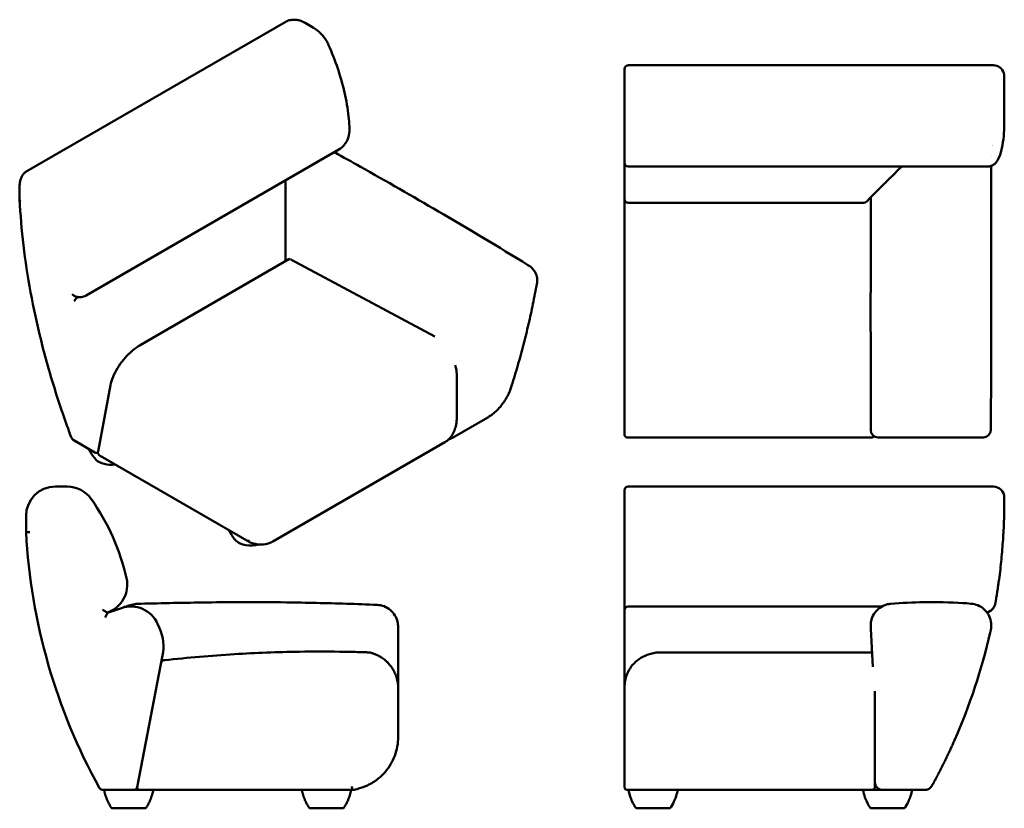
# Model space of a CAD drawing. Header units: inches. Extents: x 11 to 117, y 2 to 87.
import ezdxf

# ---------------------------------------------------------------- set-up
doc = ezdxf.new("R2010")
doc.units = ezdxf.units.IN
doc.header["$LTSCALE"] = 4
doc.header["$MEASUREMENT"] = 0
doc.layers.add('Visible (ANSI)', color=7, linetype='Continuous', lineweight=50)

msp = doc.modelspace()

# ---------------------------------------------------------------- linework, layer by layer
at = {"layer": 'Visible (ANSI)'}
for p, q in [((39.73, 86.61), (11.98, 70.59)), ((42.8, 85.99), (41.9, 86.51)), ((76.22, 78.81), (76.22, 81.56)), ((115.86, 81.96), (76.62, 81.96)), ((117.04, 80.39), (117.04, 78.81)), ((76.22, 78.81), (76.22, 77.53)), ((117.04, 77.53), (117.04, 78.81)), ((76.22, 75.27), (76.22, 77.53)), ((117.04, 77.53), (117.04, 75.95)), ((76.22, 71.54), (76.22, 75.27)), ((115.79, 73.35), (115.79, 73.35)), ((45.5, 72.9), (18.37, 57.23)), ((45.05, 72.61), (45.05, 72.61)), ((115.62, 72.16), (115.62, 72.16)), ((76.22, 71.47), (76.22, 71.54)), ((76.22, 68.18), (76.22, 71.47)), ((115.2, 71.08), (76.62, 71.08)), ((105.99, 71.08), (105.79, 70.89)), ((104.97, 70.06), (105.79, 70.89)), ((11.21, 67.54), (11.21, 68.99)), ((39.79, 69.12), (39.79, 69.6)), ((39.79, 69.12), (39.79, 69.11)), ((39.79, 69.11), (39.79, 68.65)), ((39.79, 67.98), (39.79, 68.65)), ((76.22, 68.18), (76.22, 67.97)), ((76.22, 67.58), (76.22, 67.97)), ((102.6, 67.7), (102.68, 67.78)), ((76.22, 42.37), (76.22, 67.58)), ((101.93, 67.19), (76.62, 67.19)), ((102.21, 67.3), (102.6, 67.7)), ((39.79, 63.95), (39.79, 64.17)), ((39.79, 62.12), (39.79, 63.95)), ((39.79, 62.12), (39.79, 61.49)), ((39.79, 60.91), (39.79, 61.49)), ((40.15, 61.12), (24.17, 51.89)), ((40.34, 61.08), (55.85, 52.81)), ((58.2, 44.25), (58.2, 48.54)), ((20.97, 47.59), (19.64, 40.45)), ((61.52, 44.13), (57.73, 41.94)), ((76.22, 42.36), (76.22, 42.37)), ((19.3, 40.37), (16.95, 41.73)), ((38.42, 30.79), (56.9, 41.46)), ((76.62, 41.97), (102.75, 41.97)), ((103.47, 41.97), (114.8, 41.97)), ((19.85, 40.01), (35.89, 30.74)), ((16.33, 36.69), (15.05, 36.69)), ((76.22, 35.13), (76.22, 36.3)), ((115.86, 36.69), (76.62, 36.69)), ((76.22, 26.77), (76.22, 35.13)), ((117.04, 35.51), (117.04, 34.72)), ((11.9, 33.54), (11.9, 31.77)), ((76.22, 23.44), (76.22, 26.77)), ((22.14, 23.64), (20.65, 23.13)), ((76.22, 23.44), (76.22, 23.42)), ((76.22, 21.78), (76.22, 23.42)), ((103.89, 23.81), (76.62, 23.81)), ((104.29, 23.81), (104.29, 23.81)), ((20.65, 23.13), (20.41, 22.63)), ((20.65, 23.13), (20.64, 23.17)), ((114.94, 23.17), (114.94, 23.17)), ((26.25, 21.47), (26.04, 21.94)), ((51.89, 21.54), (51.89, 21.62)), ((51.89, 21.54), (51.89, 21.46)), ((51.89, 15.03), (51.89, 21.46)), ((76.22, 21.78), (76.22, 21.31)), ((76.22, 18.6), (76.22, 21.31)), ((102.68, 21.62), (102.69, 21.41)), ((102.69, 21.41), (102.9, 17.34)), ((23.84, 4.41), (26.58, 18.53)), ((76.22, 18.6), (76.22, 15.15)), ((80.16, 18.88), (102.75, 18.88)), ((51.89, 9.78), (51.89, 15.03)), ((76.22, 15.03), (76.22, 15.15)), ((76.22, 15.03), (76.22, 9.78)), ((25.75, 14.25), (23.87, 4.56)), ((103.14, 9.78), (103.14, 14.72)), ((76.22, 9.78), (76.22, 4.48)), ((103.14, 9.78), (103.14, 4.48)), ((20.13, 4.1), (23.45, 4.1)), ((24.25, 4.1), (20.29, 4.1)), ((23.52, 4.1), (24.11, 4.1)), ((24.25, 4.1), (24.25, 4.1)), ((24.25, 4.1), (46.95, 4.09)), ((76.62, 4.09), (102.75, 4.09)), ((103.64, 4.1), (102.83, 4.1)), ((103.65, 4.1), (106.78, 4.1)), ((108.55, 4.1), (103.93, 4.1)), ((24.76, 2.13), (21.1, 2.13)), ((46.02, 2.12), (42.36, 2.12))]:
    msp.add_line(p, q, dxfattribs=at)
for centre, radius, start, end in [((76.62, 81.56), 0.394, 90, 180), ((115.86, 80.78), 1.18, 17.3073, 90), ((76.62, 71.47), 0.394, 180, 270), ((76.62, 67.58), 0.394, 180, 270), ((101.93, 67.58), 0.394, 270, 315), ((17.15, 42.07), 0.394, 200.5616, 239.903), ((102.75, 42.36), 0.394, 270, 317.5844), ((19.5, 40.71), 0.394, 239.903, 289.2083), ((15.05, 33.54), 3.15, 90, 180), ((16.33, 33.54), 3.15, 35.094, 90), ((76.62, 36.3), 0.394, 90, 180), ((115.86, 35.51), 1.18, 0, 90), ((-0.96, 21.4), 24.28, 13.0144, 35.094), ((75.67, 35.2), 63.86, 183.0818, 208.9372), ((19.63, 26.15), 3.15, 288.6599, 13.0144), ((23.16, 20.66), 3.15, 24, 108.828), ((76.62, 23.42), 0.394, 90, 180), ((114.91, 24.33), 1.18, 282.5827, 325.9356), ((21.75, 19.47), 4.92, 349, 24), ((53.28, 35.28), 63.86, 336.1517, 347.087), ((47.95, 15.03), 3.94, 0, 1.8786), ((20.13, 4.5), 0.394, 208.9372, 269.8879), ((23.45, 4.49), 0.394, 269.8879, 349)]:
    msp.add_arc(centre, radius, start, end, dxfattribs=at)
for centre, major_axis, ratio, start_param, end_param in [((114.91, 73.62), (1.18, 0), 0.340973, 5.549713, 5.549714), ((39.4, 69.3), (0.297, 0.362), 0.713302, 5.568668, 5.974322), ((66.05, 58.94), (0.787, 0.003), 0.579832, 0, 0.000002), ((17.34, 56.77), (-0.315, -0.336), 0.27183, 3.966467, 5.442987), ((103.47, 42.76), (0, -0.787), 0.999992, 4.714203, 6.283185), ((105.05, 42.76), (-2.36, 0), 0.010706, 0.000016, 0.004047), ((114.8, 42.76), (0, -0.787), 0.999991, 0, 1.564536), ((21.02, 40.09), (1.83, 0), 0.577509, 3.643014, 4.96509), ((117.04, 34.73), (0, -0.0155), 0.000014, 6.282397, 6.670737), ((36.05, 31.4), (1.83, 0), 0.577509, 3.643014, 5.20237), ((24.56, 17.59), (-7.15, -2.3), 0.86679, 4.672289, 4.771917), ((22.13, 23.67), (-0.0321, -0.0116), 0.866045, 1.550846, 1.590747), ((104.49, 4.09), (2.64, 0), 0.000274, 3.999597, 4.712388), ((104.49, 4.09), (-2.64, 0), 0.000274, 4.712389, 5.415577), ((104.49, 4.1), (2.64, 0), 0.000274, 4.027244, 4.712388), ((104.49, 4.1), (-2.64, 0), 0.000274, 5.026641, 5.026688), ((104.49, 4.1), (-2.64, 0), 0.000274, 4.712389, 4.978688), ((104.49, 4.1), (2.64, 0), 0.000274, 4.712389, 7.853982), ((104.49, 4.09), (2.64, 0), 0.000274, 4.712389, 7.853982), ((108.55, 4.1), (0.0884, 0), 0.000035, 4.737414, 4.79689), ((79.29, 2.12), (-1.83, 0), 0.000274, 0.000186, 1.570796), ((79.29, 2.12), (1.83, 0), 0.000274, 4.712389, 6.283014), ((104.49, 2.12), (-1.83, 0), 0.000274, 0.000186, 1.570796), ((104.49, 2.12), (1.83, 0), 0.000274, 4.712389, 6.283014)]:
    msp.add_ellipse(centre, major_axis=major_axis, ratio=ratio, start_param=start_param, end_param=end_param, dxfattribs=at)
for points, degree, knots in [([(41.9, 86.51), (41.78, 86.58), (41.65, 86.64), (41.39, 86.75), (41.25, 86.79), (40.97, 86.85), (40.82, 86.86), (40.51, 86.86), (40.35, 86.84), (40.03, 86.76), (39.87, 86.69), (39.73, 86.61)], 3, [4.712389, 4.712389, 4.712389, 4.712389, 4.8694686, 4.8694686, 5.0265482, 5.0265482, 5.1836279, 5.1836279, 5.3407075, 5.3407075, 5.4977871, 5.4977871, 5.4977871, 5.4977871]), ([(44.41, 84.14), (44.34, 84.29), (44.27, 84.44), (44.09, 84.73), (44, 84.87), (43.8, 85.13), (43.69, 85.26), (43.46, 85.5), (43.34, 85.61), (43.08, 85.81), (42.95, 85.91), (42.8, 85.99)], 3, [3.7667292, 3.7667292, 3.7667292, 3.7667292, 3.9558611, 3.9558611, 4.1449931, 4.1449931, 4.3341251, 4.3341251, 4.523257, 4.523257, 4.712389, 4.712389, 4.712389, 4.712389]), ([(44.41, 84.14), (44.78, 83.31), (45.11, 82.47), (45.68, 80.77), (45.93, 79.91), (46.32, 78.19), (46.46, 77.32), (46.6, 76.11), (46.64, 75.75), (46.66, 75.4)], 3, [0, 0, 0, 0, 6.954651, 6.954651, 13.949673, 13.949673, 20.906572, 20.906572, 23.77811, 23.77811, 23.77811, 23.77811]), ([(116.98, 81.13), (116.99, 81.11), (117, 81.08), (117, 81.06), (117.01, 81.04), (117.01, 81.01), (117.02, 80.99), (117.02, 80.96), (117.02, 80.94), (117.03, 80.92), (117.03, 80.9), (117.03, 80.88), (117.03, 80.86)], 3, [0.00000022, 0.00000022, 0.00000022, 0.00000022, 0.00363148, 0.00363148, 0.00363148, 0.00726274, 0.00726274, 0.00726274, 0.010894, 0.010894, 0.010894, 0.01452526, 0.01452526, 0.01452526, 0.01452526]), ([(117.04, 80.39), (117.04, 80.39), (117.04, 80.39), (117.04, 80.39), (117.04, 80.4), (117.04, 80.41), (117.04, 80.43), (117.04, 80.48), (117.04, 80.54), (117.03, 80.69), (117.03, 80.78), (117.03, 80.86)], 3, [27.523055, 27.523055, 27.523055, 27.523055, 27.536679, 27.536679, 27.607604, 27.607604, 28.005363, 28.005363, 29.439734, 29.439734, 31.246479, 31.246479, 31.246479, 31.246479]), ([(46.66, 75.4), (46.68, 75.06), (46.66, 74.72), (46.51, 74.1), (46.38, 73.8), (46.02, 73.28), (45.78, 73.05), (45.5, 72.9)], 3, [0, 0, 0, 0, 2.653243, 2.653243, 5.270228, 5.270228, 7.959456, 7.959456, 7.959456, 7.959456]), ([(117.04, 75.94), (117.03, 75.38), (117.01, 74.87), (116.93, 73.91), (116.87, 73.47), (116.69, 72.64), (116.57, 72.26), (116.35, 71.83), (116.32, 71.77), (116.28, 71.7)], 3, [0, 0, 0, 0, 7.148566, 7.148566, 14.448852, 14.448852, 22.011076, 22.011076, 23.454859, 23.454859, 23.454859, 23.454859]), ([(45.05, 72.61), (45.98, 72.1), (46.91, 71.58), (50.64, 69.49), (53.43, 67.89), (59.43, 64.39), (62.64, 62.47), (65.84, 60.5)], 3, [0, 0, 0, 0, 10.00005, 10.00005, 40.001159, 40.001159, 74.650912, 74.650912, 74.650912, 74.650912]), ([(105.94, 71), (105.92, 70.99), (105.89, 70.98), (105.84, 70.93), (105.82, 70.91), (105.79, 70.89)], 3, [-0.5481208, -0.5481208, -0.5481208, -0.5481208, -0.2291597, -0.2291597, 0, 0, 0, 0]), ([(116.28, 71.7), (116.22, 71.6), (116.14, 71.5), (115.95, 71.32), (115.84, 71.25), (115.59, 71.14), (115.46, 71.1), (115.28, 71.08), (115.24, 71.08), (115.2, 71.08)], 3, [0, 0, 0, 0, 1.075013, 1.075013, 2.112269, 2.112269, 3.179857, 3.179857, 3.495443, 3.495443, 3.495443, 3.495443]), ([(115.62, 71.15), (115.63, 68.76), (115.64, 66.37), (115.64, 59.32), (115.64, 54.66), (115.62, 47.59), (115.6, 45.17), (115.59, 42.75)], 3, [21.769323, 21.769323, 21.769323, 21.769323, 40.00149, 40.00149, 75.495768, 75.495768, 93.911155, 93.911155, 93.911155, 93.911155]), ([(11.98, 70.59), (11.88, 70.53), (11.78, 70.46), (11.62, 70.29), (11.54, 70.19), (11.42, 69.98), (11.37, 69.87), (11.29, 69.64), (11.26, 69.51), (11.22, 69.26), (11.21, 69.12), (11.21, 68.99)], 3, [5.4977871, 5.4977871, 5.4977871, 5.4977871, 5.6548668, 5.6548668, 5.8119464, 5.8119464, 5.969026, 5.969026, 6.1261057, 6.1261057, 6.2831853, 6.2831853, 6.2831853, 6.2831853]), ([(104.97, 70.06), (104.95, 70.05), (104.94, 70.03), (104.91, 70), (104.89, 69.98), (104.84, 69.94), (104.81, 69.9), (104.71, 69.81), (104.65, 69.74), (104.45, 69.54), (104.32, 69.41), (103.93, 69.02), (103.68, 68.77), (103.24, 68.33), (103.06, 68.16), (102.84, 67.94), (102.77, 67.87), (102.7, 67.79), (102.68, 67.78), (102.68, 67.78)], 3, [0.000001, 0.000001, 0.000001, 0.000001, 0.171426, 0.171426, 0.344002, 0.344002, 0.692387, 0.692387, 1.400226, 1.400226, 2.843525, 2.843525, 5.696987, 5.696987, 8.446137, 8.446137, 10.381427, 10.381427, 11.753087, 11.753087, 11.753087, 11.753087]), ([(39.81, 68.75), (39.81, 68.74), (39.8, 68.73), (39.79, 68.68), (39.79, 68.67), (39.79, 68.65)], 3, [-0.5481208, -0.5481208, -0.5481208, -0.5481208, -0.2291597, -0.2291597, 0, 0, 0, 0]), ([(39.79, 67.98), (39.79, 67.96), (39.79, 67.95), (39.79, 67.92), (39.79, 67.91), (39.79, 67.87), (39.79, 67.84), (39.79, 67.75), (39.79, 67.69), (39.79, 67.5), (39.79, 67.37), (39.79, 66.94), (39.79, 66.62), (39.79, 65.94), (39.79, 65.61), (39.79, 65.08), (39.79, 64.86), (39.79, 64.47), (39.79, 64.31), (39.79, 64.17)], 3, [0.000001, 0.000001, 0.000001, 0.000001, 0.171426, 0.171426, 0.344002, 0.344002, 0.692387, 0.692387, 1.400226, 1.400226, 2.843525, 2.843525, 5.696987, 5.696987, 8.446137, 8.446137, 10.381427, 10.381427, 12.004508, 12.004508, 12.004508, 12.004508]), ([(102.69, 42.76), (102.68, 44.07), (102.68, 45.38), (102.68, 50.42), (102.67, 54.15), (102.68, 61.18), (102.68, 64.48), (102.68, 67.78)], 3, [0, 0, 0, 0, 10.000125, 10.000125, 38.415405, 38.415405, 63.559148, 63.559148, 63.559148, 63.559148]), ([(11.21, 67.54), (11.21, 67.53), (11.22, 67.51), (11.22, 67.5), (11.22, 67.49), (11.23, 67.49), (11.23, 67.48), (11.24, 67.47), (11.24, 67.47), (11.24, 67.46), (11.25, 67.45), (11.25, 67.45), (11.26, 67.44), (11.27, 67.43), (11.27, 67.43), (11.28, 67.42), (11.29, 67.42), (11.3, 67.41), (11.3, 67.4), (11.31, 67.4), (11.31, 67.4), (11.32, 67.4), (11.32, 67.39), (11.33, 67.39), (11.33, 67.39)], 3, [0.007814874, 0.007814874, 0.007814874, 0.007814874, 0.009765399, 0.009765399, 0.009765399, 0.010741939, 0.010741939, 0.010741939, 0.011718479, 0.011718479, 0.011718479, 0.012695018, 0.012695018, 0.012695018, 0.013671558, 0.013671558, 0.013671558, 0.014648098, 0.014648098, 0.014648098, 0.015136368, 0.015136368, 0.015136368, 0.015624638, 0.015624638, 0.015624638, 0.015624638]), ([(11.21, 67.54), (11.29, 65.93), (11.42, 64.29), (11.81, 60.96), (12.07, 59.28), (12.7, 55.87), (13.07, 54.14), (13.94, 50.68), (14.43, 48.93), (15.52, 45.44), (16.12, 43.68), (16.78, 41.94)], 3, [0.0538395, 0.0538395, 0.0538395, 0.0538395, 0.1440816, 0.1440816, 0.2343236, 0.2343236, 0.3245657, 0.3245657, 0.4148078, 0.4148078, 0.5050498, 0.5050498, 0.5050498, 0.5050498]), ([(40.15, 61.12), (40.18, 61.13), (40.21, 61.14), (40.25, 61.15), (40.26, 61.16), (40.28, 61.16)], 3, [0.0010161, 0.0010161, 0.0010161, 0.0010161, 0.2364686, 0.2364686, 0.3456568, 0.3456568, 0.3456568, 0.3456568]), ([(65.84, 60.5), (66.1, 60.34), (66.34, 60.14), (66.59, 59.79), (66.65, 59.68), (66.79, 59.37), (66.84, 59.15), (66.84, 58.94)], 3, [0, 0, 0, 0, 2.41976, 2.41976, 3.436811, 3.436811, 5.162605, 5.162605, 5.162605, 5.162605]), ([(66.8, 58.49), (66.67, 57.77), (66.53, 57.05), (66.23, 55.6), (66.07, 54.87), (65.73, 53.41), (65.55, 52.68), (65.17, 51.21), (64.97, 50.48), (64.55, 49.01), (64.33, 48.27), (64.09, 47.53)], 3, [1.7961712, 1.7961712, 1.7961712, 1.7961712, 1.8343424, 1.8343424, 1.8725135, 1.8725135, 1.9106847, 1.9106847, 1.9488559, 1.9488559, 1.987027, 1.987027, 1.987027, 1.987027]), ([(16.87, 57.38), (16.87, 57.38), (16.87, 57.38), (16.91, 57.33), (16.95, 57.29), (17.05, 57.21), (17.1, 57.17), (17.2, 57.12), (17.25, 57.1), (17.3, 57.09)], 3, [-3.9407, -3.9407, -3.9407, -3.9407, -3.938564, -3.938564, -3.452873, -3.452873, -3.002297, -3.002297, -2.587033, -2.587033, -2.587033, -2.587033]), ([(17.3, 57.09), (17.37, 57.07), (17.45, 57.06), (17.6, 57.05), (17.67, 57.05), (17.82, 57.06), (17.89, 57.06), (18.03, 57.09), (18.1, 57.11), (18.24, 57.16), (18.31, 57.2), (18.37, 57.23)], 3, [1.8756101, 1.8756101, 1.8756101, 1.8756101, 1.971727, 1.971727, 2.0678439, 2.0678439, 2.1639607, 2.1639607, 2.2600776, 2.2600776, 2.3561945, 2.3561945, 2.3561945, 2.3561945]), ([(20.97, 47.59), (21.02, 47.87), (21.12, 48.17), (21.37, 48.79), (21.54, 49.1), (21.92, 49.72), (22.13, 50.03), (22.6, 50.6), (22.86, 50.87), (23.38, 51.35), (23.66, 51.56), (24.01, 51.79), (24.09, 51.85), (24.17, 51.89)], 3, [0, 0, 0, 0, 2.862863, 2.862863, 5.69889, 5.69889, 8.520782, 8.520782, 11.332375, 11.332375, 14.145726, 14.145726, 15.029631, 15.029631, 15.029631, 15.029631]), ([(58.03, 49.74), (58.06, 49.64), (58.08, 49.54), (58.17, 49.13), (58.2, 48.83), (58.2, 48.54)], 3, [2.7857326, 2.7857326, 2.7857326, 2.7857326, 2.87274, 2.87274, 3.1415927, 3.1415927, 3.1415927, 3.1415927]), ([(64.09, 47.53), (63.95, 47.08), (63.77, 46.65), (63.32, 45.85), (63.06, 45.48), (62.47, 44.82), (62.14, 44.53), (61.7, 44.23), (61.61, 44.18), (61.52, 44.13)], 3, [0, 0, 0, 0, 3.721151, 3.721151, 7.469151, 7.469151, 11.199057, 11.199057, 12.084982, 12.084982, 12.084982, 12.084982]), ([(58.2, 44.25), (58.2, 44), (58.19, 43.76), (58.12, 43.31), (58.07, 43.09), (57.93, 42.67), (57.84, 42.48), (57.63, 42.13), (57.51, 41.96), (57.23, 41.68), (57.07, 41.56), (56.9, 41.46)], 3, [3.141593, 3.141593, 3.141593, 3.141593, 3.2986726, 3.2986726, 3.4557521, 3.4557521, 3.6128317, 3.6128317, 3.7699113, 3.7699113, 3.9269908, 3.9269908, 3.9269908, 3.9269908]), ([(76.22, 42.36), (76.22, 42.3), (76.22, 42.23), (76.25, 42.09), (76.34, 42), (76.48, 41.97), (76.55, 41.97), (76.62, 41.97)], 5, [0, 0, 0, 0, 0, 0, 0.5, 0.5, 1, 1, 1, 1, 1, 1]), ([(19.42, 39.58), (19.18, 39.83), (18.97, 40.12), (18.75, 40.53), (18.7, 40.64), (18.65, 40.75)], 3, [0, 0, 0, 0, 2.825444, 2.825444, 3.751, 3.751, 3.751, 3.751]), ([(19.85, 40.01), (19.83, 40.01), (19.82, 40.02), (19.79, 40.04), (19.78, 40.05), (19.75, 40.07), (19.74, 40.08), (19.72, 40.11), (19.7, 40.12), (19.68, 40.17), (19.66, 40.2), (19.64, 40.26), (19.63, 40.29), (19.63, 40.34), (19.62, 40.35), (19.63, 40.39), (19.63, 40.4), (19.63, 40.42), (19.63, 40.44), (19.64, 40.45)], 3, [0, 0, 0, 0, 0.133305, 0.133305, 0.262863, 0.262863, 0.393166, 0.393166, 0.548708, 0.548708, 0.807068, 0.807068, 1.034924, 1.034924, 1.1882, 1.1882, 1.289121, 1.289121, 1.396507, 1.396507, 1.396507, 1.396507]), ([(116.43, 26.43), (116.54, 27.18), (116.63, 27.9), (116.77, 29.34), (116.83, 30.04), (116.93, 31.42), (116.97, 32.1), (117, 32.93), (117.01, 33.1), (117.02, 33.43), (117.02, 33.59), (117.03, 34.08), (117.04, 34.4), (117.04, 34.72)], 3, [0, 0, 0, 0, 0.0576076, 0.0576076, 0.1152152, 0.1152152, 0.1728228, 0.1728228, 0.1872247, 0.1872247, 0.2016266, 0.2016266, 0.2304304, 0.2304304, 0.2304304, 0.2304304]), ([(11.9, 31.77), (11.9, 31.77), (11.9, 31.77), (11.91, 31.77), (11.91, 31.77), (11.91, 31.77), (11.92, 31.77), (11.92, 31.77), (11.93, 31.77), (11.93, 31.77), (11.94, 31.77), (11.95, 31.77), (11.97, 31.77), (11.97, 31.77), (11.98, 31.77), (11.99, 31.77), (12, 31.77), (12.01, 31.77), (12.02, 31.77), (12.03, 31.78), (12.05, 31.78), (12.08, 31.78), (12.09, 31.78), (12.1, 31.78), (12.11, 31.78), (12.12, 31.78), (12.13, 31.78), (12.14, 31.78), (12.16, 31.78), (12.17, 31.78), (12.18, 31.78), (12.19, 31.78), (12.2, 31.78), (12.22, 31.78), (12.23, 31.78), (12.24, 31.78), (12.26, 31.78), (12.26, 31.78), (12.27, 31.78), (12.28, 31.78), (12.28, 31.78), (12.29, 31.78), (12.29, 31.78)], 3, [0, 0, 0, 0, 0.00195308, 0.00195308, 0.00195308, 0.00292962, 0.00292962, 0.00292962, 0.00390616, 0.00390616, 0.00390616, 0.00585924, 0.00585924, 0.00585924, 0.00683578, 0.00683578, 0.00683578, 0.00781232, 0.00781232, 0.00781232, 0.0097654, 0.0097654, 0.0097654, 0.01074194, 0.01074194, 0.01074194, 0.01171848, 0.01171848, 0.01171848, 0.01269502, 0.01269502, 0.01269502, 0.01367156, 0.01367156, 0.01367156, 0.0146481, 0.0146481, 0.0146481, 0.01513637, 0.01513637, 0.01513637, 0.01562464, 0.01562464, 0.01562464, 0.01562464]), ([(34.45, 30.9), (34.21, 31.14), (34, 31.44), (33.79, 31.83), (33.75, 31.91), (33.71, 32)], 3, [0, 0, 0, 0, 2.825444, 2.825444, 3.562171, 3.562171, 3.562171, 3.562171]), ([(35.81, 30.96), (35.81, 30.96), (35.81, 30.96), (35.81, 30.94), (35.81, 30.93), (35.82, 30.9), (35.82, 30.88), (35.83, 30.84), (35.83, 30.81), (35.86, 30.76), (35.88, 30.75), (35.89, 30.74), (35.9, 30.74), (35.9, 30.73)], 3, [-0.0078277, -0.0078277, -0.0078277, -0.0078277, 0, 0, 0.1694144, 0.1694144, 0.3403696, 0.3403696, 0.6421168, 0.6421168, 0.9082737, 0.9082737, 0.9759684, 0.9759684, 0.9759684, 0.9759684]), ([(38.42, 30.79), (38.42, 30.79), (38.41, 30.79), (38.41, 30.79), (38.41, 30.79), (38.41, 30.78), (38.41, 30.78), (38.4, 30.78), (38.4, 30.78), (38.4, 30.78), (38.39, 30.78), (38.38, 30.77), (38.38, 30.77), (38.35, 30.75), (38.34, 30.75), (38.28, 30.71), (38.24, 30.69), (38.08, 30.62), (37.95, 30.57), (37.57, 30.47), (37.3, 30.45), (36.73, 30.48), (36.42, 30.54), (36.04, 30.68), (35.97, 30.71), (35.9, 30.73)], 3, [0, 0, 0, 0, 0.008695, 0.008695, 0.01771, 0.01771, 0.029566, 0.029566, 0.047901, 0.047901, 0.080616, 0.080616, 0.148314, 0.148314, 0.313956, 0.313956, 0.80668, 0.80668, 2.285943, 2.285943, 5.316424, 5.316424, 8.660937, 8.660937, 9.401935, 9.401935, 9.401935, 9.401935]), ([(116.07, 24.13), (116.07, 24.13), (116.07, 24.14), (116.07, 24.14), (116.08, 24.16), (116.08, 24.17), (116.08, 24.18), (116.08, 24.19), (116.08, 24.2), (116.09, 24.2), (116.09, 24.21), (116.09, 24.22), (116.09, 24.23), (116.09, 24.25), (116.1, 24.27), (116.1, 24.29), (116.11, 24.34), (116.12, 24.38), (116.13, 24.43), (116.13, 24.45), (116.13, 24.47), (116.14, 24.5), (116.14, 24.5), (116.14, 24.5), (116.14, 24.51), (116.14, 24.53), (116.14, 24.54), (116.15, 24.56), (116.15, 24.56), (116.15, 24.57), (116.15, 24.57), (116.15, 24.59), (116.16, 24.61), (116.16, 24.64), (116.16, 24.66), (116.17, 24.68), (116.17, 24.7), (116.17, 24.72), (116.18, 24.75), (116.18, 24.77), (116.19, 24.84), (116.21, 24.92), (116.22, 25), (116.22, 25.02), (116.23, 25.05), (116.23, 25.07), (116.23, 25.07), (116.23, 25.08), (116.23, 25.08), (116.24, 25.11), (116.24, 25.13), (116.24, 25.15), (116.24, 25.16), (116.25, 25.16), (116.25, 25.17), (116.25, 25.19), (116.25, 25.21), (116.26, 25.23), (116.26, 25.27), (116.27, 25.3), (116.27, 25.34), (116.28, 25.36), (116.28, 25.38), (116.28, 25.4), (116.3, 25.49), (116.31, 25.6), (116.33, 25.7), (116.33, 25.71), (116.33, 25.72), (116.33, 25.74), (116.34, 25.76), (116.34, 25.77), (116.34, 25.79), (116.34, 25.8), (116.35, 25.81), (116.35, 25.83), (116.35, 25.84), (116.35, 25.86), (116.36, 25.88), (116.36, 25.89), (116.36, 25.9), (116.36, 25.91), (116.37, 25.97), (116.38, 26.02), (116.38, 26.07), (116.38, 26.07), (116.38, 26.08), (116.39, 26.09), (116.4, 26.2), (116.42, 26.32), (116.43, 26.43)], 3, [0.00156843, 0.00156843, 0.00156843, 0.00156843, 0.0026332, 0.0026332, 0.0026332, 0.00499307, 0.00499307, 0.00499307, 0.0061089, 0.0061089, 0.0061089, 0.00735744, 0.00735744, 0.00735744, 0.01064938, 0.01064938, 0.01064938, 0.01683315, 0.01683315, 0.01683315, 0.01920758, 0.01920758, 0.01920758, 0.01973032, 0.01973032, 0.01973032, 0.02158364, 0.02158364, 0.02158364, 0.02200056, 0.02200056, 0.02200056, 0.02427079, 0.02427079, 0.02427079, 0.02634139, 0.02634139, 0.02634139, 0.02881127, 0.02881127, 0.02881127, 0.0358801, 0.0358801, 0.0358801, 0.03789221, 0.03789221, 0.03789221, 0.03826956, 0.03826956, 0.03826956, 0.04016245, 0.04016245, 0.04016245, 0.04066085, 0.04066085, 0.04066085, 0.04243268, 0.04243268, 0.04243268, 0.04544659, 0.04544659, 0.04544659, 0.04697316, 0.04697316, 0.04697316, 0.05503123, 0.05503123, 0.05503123, 0.0560541, 0.0560541, 0.0560541, 0.05742982, 0.05742982, 0.05742982, 0.05832434, 0.05832434, 0.05832434, 0.05982838, 0.05982838, 0.05982838, 0.06059457, 0.06059457, 0.06059457, 0.06462515, 0.06462515, 0.06462515, 0.06513505, 0.06513505, 0.06513505, 0.07421599, 0.07421599, 0.07421599, 0.07421599]), ([(20.13, 23.44), (20.13, 23.44), (20.13, 23.44), (20.18, 23.41), (20.24, 23.38), (20.35, 23.32), (20.4, 23.29), (20.48, 23.25), (20.53, 23.23), (20.58, 23.2), (20.61, 23.19), (20.63, 23.17), (20.64, 23.17), (20.64, 23.17)], 3, [-3.9407, -3.9407, -3.9407, -3.9407, -3.938564, -3.938564, -3.452873, -3.452873, -3.002297, -3.002297, -2.574529, -2.574529, -2.252477, -2.252477, -1.969282, -1.969282, -1.969282, -1.969282]), ([(22.85, 23.88), (22.91, 23.89), (22.97, 23.91), (23.1, 23.94), (23.17, 23.96), (23.31, 23.99), (23.39, 24.01), (23.46, 24.03), (23.47, 24.03), (23.47, 24.03)], 3, [0, 0, 0, 0, 0.02379171, 0.02379171, 0.04758343, 0.04758343, 0.07137514, 0.07137514, 0.07305597, 0.07305597, 0.07305597, 0.07305597]), ([(22.86, 23.88), (22.87, 23.88), (22.88, 23.88), (22.93, 23.88), (22.95, 23.88), (22.97, 23.88)], 3, [-0.5481208, -0.5481208, -0.5481208, -0.5481208, -0.2291597, -0.2291597, 0, 0, 0, 0]), ([(23.54, 24.04), (23.58, 24.05), (23.61, 24.06), (23.7, 24.07), (23.75, 24.08), (23.79, 24.09), (23.79, 24.09), (23.8, 24.09)], 3, [0.08083019, 0.08083019, 0.08083019, 0.08083019, 0.09516685, 0.09516685, 0.11895856, 0.11895856, 0.12555825, 0.12555825, 0.12555825, 0.12555825]), ([(23.8, 24.09), (23.8, 24.09), (23.8, 24.09), (23.8, 24.09), (23.8, 24.09), (23.81, 24.09), (23.81, 24.09), (23.81, 24.09), (23.81, 24.09), (23.81, 24.09), (23.81, 24.09), (23.81, 24.09), (23.81, 24.09), (23.81, 24.09), (23.81, 24.09), (23.81, 24.09), (23.81, 24.09), (23.81, 24.09), (23.81, 24.09), (23.81, 24.09), (23.81, 24.09), (23.81, 24.09), (23.81, 24.09), (23.81, 24.09), (23.81, 24.09), (23.81, 24.09), (23.81, 24.09), (23.81, 24.09), (23.81, 24.09), (23.81, 24.09)], 3, [0, 0, 0, 0, 0.299175, 0.299175, 0.411389, 0.411389, 0.453469, 0.453469, 0.478639, 0.478639, 0.481785, 0.481785, 0.483358, 0.483358, 0.483752, 0.483752, 0.886495, 0.886495, 1.041632, 1.041632, 1.080391, 1.080391, 1.086683, 1.086683, 1.08983, 1.08983, 1.090616, 1.090616, 1.090813, 1.090813, 1.090813, 1.090813]), ([(23.81, 24.09), (23.81, 24.09), (23.81, 24.09), (23.81, 24.09), (23.81, 24.09), (23.81, 24.09), (23.81, 24.09), (23.81, 24.09), (23.81, 24.09), (23.81, 24.09), (23.81, 24.09), (23.81, 24.09), (23.81, 24.09), (23.81, 24.09), (23.81, 24.09), (23.81, 24.09), (23.81, 24.09), (23.81, 24.09), (23.82, 24.09), (23.82, 24.09)], 3, [0.0895591, 0.0895591, 0.0895591, 0.0895591, 0.1022267, 0.1022267, 0.1547944, 0.1547944, 0.1898452, 0.1898452, 0.1942543, 0.1942543, 0.1953708, 0.1953708, 0.1959265, 0.1959265, 0.1964791, 0.1964791, 0.1975796, 0.1975796, 0.2085508, 0.2085508, 0.2085508, 0.2085508]), ([(23.82, 24.09), (24.96, 24.12), (26.13, 24.15), (28.48, 24.2), (29.68, 24.22), (32.21, 24.26), (33.55, 24.27), (36.55, 24.27), (38.22, 24.27), (42.03, 24.22), (44.18, 24.17), (47.43, 24.07), (48.53, 24.03), (49.63, 23.98)], 3, [0, 0, 0, 0, 9.136619, 9.136619, 18.343891, 18.343891, 28.631964, 28.631964, 41.313451, 41.313451, 57.711513, 57.711513, 66.102597, 66.102597, 66.102597, 66.102597]), ([(49.63, 23.98), (49.88, 23.97), (50.14, 23.92), (50.61, 23.73), (50.84, 23.6), (51.23, 23.27), (51.41, 23.07), (51.67, 22.64), (51.77, 22.39), (51.85, 22.06), (51.86, 21.97), (51.88, 21.8), (51.89, 21.71), (51.89, 21.62)], 3, [0, 0, 0, 0, 1.944646, 1.944646, 3.895179, 3.895179, 5.845499, 5.845499, 7.795824, 7.795824, 8.461363, 8.461363, 9.135356, 9.135356, 9.135356, 9.135356]), ([(76.22, 23.44), (76.22, 23.44), (76.22, 23.44), (76.22, 23.44), (76.22, 23.44), (76.22, 23.43)], 3, [-3.9407001, -3.9407001, -3.9407001, -3.9407001, -3.93856434, -3.93856434, -3.88047787, -3.88047787, -3.88047787, -3.88047787]), ([(102.68, 21.62), (102.67, 21.76), (102.68, 21.9), (102.71, 22.18), (102.74, 22.31), (102.86, 22.69), (102.97, 22.92), (103.27, 23.34), (103.46, 23.52), (103.88, 23.82), (104.12, 23.94), (104.53, 24.06), (104.69, 24.09), (104.85, 24.1)], 3, [0, 0, 0, 0, 1.074016, 1.074016, 2.114636, 2.114636, 4.064985, 4.064985, 6.014559, 6.014559, 7.985477, 7.985477, 9.242114, 9.242114, 9.242114, 9.242114]), ([(104.85, 24.1), (106.02, 24.19), (107.2, 24.25), (109.78, 24.29), (111.19, 24.26), (112.88, 24.16), (113.17, 24.14), (113.45, 24.11)], 3, [0, 0, 0, 0, 10.003856, 10.003856, 22.004393, 22.004393, 24.439335, 24.439335, 24.439335, 24.439335]), ([(113.45, 24.11), (113.71, 24.1), (113.96, 24.03), (114.43, 23.84), (114.66, 23.7), (115.04, 23.35), (115.2, 23.15), (115.46, 22.71), (115.55, 22.46), (115.65, 21.96), (115.65, 21.69), (115.61, 21.37), (115.6, 21.31), (115.58, 21.24)], 3, [0, 0, 0, 0, 1.944634, 1.944634, 3.895165, 3.895165, 5.845482, 5.845482, 7.795806, 7.795806, 9.746127, 9.746127, 10.265022, 10.265022, 10.265022, 10.265022]), ([(115.15, 23.2), (115.16, 23.2), (115.17, 23.2), (115.28, 23.22), (115.37, 23.26), (115.55, 23.35), (115.63, 23.4), (115.77, 23.52), (115.83, 23.59), (115.89, 23.67)], 3, [-2.316966, -2.316966, -2.316966, -2.316966, -2.244936, -2.244936, -1.481877, -1.481877, -0.73938, -0.73938, -0.000082, -0.000082, -0.000082, -0.000082]), ([(116.07, 24.13), (116.06, 24.09), (116.06, 24.05), (116.04, 24.01), (116.03, 23.97), (116.02, 23.93), (116, 23.89), (115.97, 23.81), (115.93, 23.74), (115.89, 23.67)], 3, [-0.00005603, -0.00005603, -0.00005603, -0.00005603, 0.00317044, 0.00317044, 0.00317044, 0.00639691, 0.00639691, 0.00639691, 0.01284985, 0.01284985, 0.01284985, 0.01284985]), ([(115.53, 21.01), (115.54, 21.05), (115.55, 21.08), (115.55, 21.11), (115.55, 21.11), (115.55, 21.11), (115.55, 21.12), (115.56, 21.15), (115.57, 21.17), (115.57, 21.19), (115.57, 21.19), (115.57, 21.19), (115.57, 21.19), (115.58, 21.21), (115.58, 21.22), (115.58, 21.23), (115.58, 21.23), (115.58, 21.23), (115.58, 21.23), (115.58, 21.24), (115.58, 21.24), (115.58, 21.24)], 3, [0, 0, 0, 0, 0.1131254, 0.1131254, 0.1131254, 0.1172129, 0.1172129, 0.1172129, 0.231884, 0.231884, 0.231884, 0.2344257, 0.2344257, 0.2344257, 0.350642, 0.350642, 0.350642, 0.3516386, 0.3516386, 0.3516386, 0.4445641, 0.4445641, 0.4445641, 0.4445641]), ([(26.79, 18.04), (26.74, 18.03), (26.69, 18.03), (26.57, 18.01), (26.49, 17.94), (26.44, 17.82), (26.43, 17.77), (26.42, 17.72)], 5, [0, 0, 0, 0, 0, 0, 0.5, 0.5, 1, 1, 1, 1, 1, 1]), ([(26.79, 18.04), (29.29, 18.31), (31.79, 18.53), (36.6, 18.82), (38.92, 18.91), (42.91, 18.97), (44.58, 18.97), (46.81, 18.93), (47.37, 18.92), (48.11, 18.9), (48.3, 18.89), (48.55, 18.88), (48.61, 18.88), (48.69, 18.88), (48.71, 18.88), (48.73, 18.88)], 3, [0, 0, 0, 0, 19.1104, 19.1104, 36.76763, 36.76763, 49.511154, 49.511154, 53.758491, 53.758491, 55.174251, 55.174251, 55.64617, 55.64617, 55.803477, 55.803477, 55.803477, 55.803477]), ([(48.73, 18.88), (48.73, 18.88), (48.73, 18.88), (48.73, 18.88), (48.73, 18.88), (48.73, 18.88), (48.73, 18.88), (48.73, 18.88), (48.73, 18.88), (48.73, 18.88), (48.73, 18.88), (48.73, 18.88), (48.73, 18.88), (48.73, 18.88), (48.73, 18.88), (48.73, 18.88), (48.73, 18.88), (48.73, 18.88), (48.73, 18.88), (48.73, 18.88), (48.73, 18.88), (48.73, 18.88), (48.73, 18.88), (48.73, 18.88), (48.73, 18.88)], 3, [0, 0, 0, 0, 1.793313, 1.793313, 1.793313, 3.586625, 3.586625, 3.586625, 7.17325, 7.17325, 7.17325, 14.3465, 14.3465, 14.3465, 15.583281, 15.583281, 15.583281, 19.128666, 19.128666, 19.128666, 28.692999, 28.692999, 28.692999, 28.693009, 28.693009, 28.693009, 28.693009]), ([(48.73, 18.88), (48.74, 18.88), (48.75, 18.88), (48.77, 18.88), (48.8, 18.88), (48.82, 18.87), (48.83, 18.87), (48.84, 18.87)], 5, [0, 0, 0, 0, 0, 0, 0.5, 0.5, 1, 1, 1, 1, 1, 1]), ([(51.89, 15.16), (51.88, 15.28), (51.87, 15.4), (51.86, 15.52), (51.85, 15.61), (51.83, 15.7), (51.81, 15.8), (51.8, 15.85), (51.79, 15.91), (51.78, 15.97), (51.76, 16.01), (51.75, 16.06), (51.74, 16.1), (51.73, 16.15), (51.71, 16.19), (51.7, 16.24), (51.67, 16.31), (51.65, 16.39), (51.62, 16.46), (51.59, 16.55), (51.55, 16.63), (51.51, 16.71), (51.48, 16.79), (51.44, 16.86), (51.4, 16.94), (51.36, 17), (51.33, 17.05), (51.3, 17.11), (51.26, 17.16), (51.23, 17.21), (51.2, 17.26), (51.15, 17.33), (51.1, 17.4), (51.05, 17.46), (51, 17.52), (50.95, 17.58), (50.9, 17.64), (50.85, 17.7), (50.8, 17.75), (50.74, 17.81), (50.7, 17.85), (50.66, 17.89), (50.62, 17.93), (50.58, 17.97), (50.54, 18), (50.49, 18.04), (50.44, 18.09), (50.38, 18.13), (50.32, 18.17), (50.25, 18.23), (50.18, 18.28), (50.11, 18.32), (50.02, 18.38), (49.94, 18.43), (49.85, 18.48), (49.78, 18.52), (49.7, 18.56), (49.63, 18.59), (49.57, 18.62), (49.52, 18.64), (49.46, 18.67), (49.4, 18.69), (49.35, 18.71), (49.29, 18.73), (49.24, 18.75), (49.19, 18.77), (49.14, 18.79), (49.09, 18.8), (49.04, 18.81), (49, 18.83), (48.97, 18.83), (48.95, 18.84), (48.93, 18.85), (48.91, 18.85), (48.9, 18.85), (48.88, 18.86), (48.87, 18.86), (48.86, 18.86), (48.85, 18.86), (48.84, 18.87), (48.84, 18.87), (48.84, 18.87)], 3, [0, 0, 0, 0, 0.052083, 0.052083, 0.052083, 0.09375, 0.09375, 0.09375, 0.119792, 0.119792, 0.119792, 0.140625, 0.140625, 0.140625, 0.161458, 0.161458, 0.161458, 0.197917, 0.197917, 0.197917, 0.239583, 0.239583, 0.239583, 0.28125, 0.28125, 0.28125, 0.3125, 0.3125, 0.3125, 0.34375, 0.34375, 0.34375, 0.385417, 0.385417, 0.385417, 0.427083, 0.427083, 0.427083, 0.46875, 0.46875, 0.46875, 0.5, 0.5, 0.5, 0.53125, 0.53125, 0.53125, 0.572917, 0.572917, 0.572917, 0.625, 0.625, 0.625, 0.6875, 0.6875, 0.6875, 0.739583, 0.739583, 0.739583, 0.78125, 0.78125, 0.78125, 0.822917, 0.822917, 0.822917, 0.864583, 0.864583, 0.864583, 0.90625, 0.90625, 0.90625, 0.932292, 0.932292, 0.932292, 0.953125, 0.953125, 0.953125, 0.973958, 0.973958, 0.973958, 1, 1, 1, 1]), ([(76.22, 15.15), (76.22, 15.15), (76.22, 15.15), (76.22, 15.15), (76.22, 15.15), (76.22, 15.15), (76.22, 15.15), (76.22, 15.15), (76.22, 15.15), (76.22, 15.15), (76.22, 15.15), (76.22, 15.15), (76.22, 15.15), (76.22, 15.15), (76.22, 15.15), (76.22, 15.16), (76.22, 15.16), (76.22, 15.17), (76.22, 15.18), (76.22, 15.21), (76.22, 15.24), (76.23, 15.34), (76.23, 15.41), (76.26, 15.72), (76.3, 15.95), (76.44, 16.45), (76.56, 16.72), (76.85, 17.23), (77.04, 17.48), (77.46, 17.92), (77.71, 18.12), (78.27, 18.46), (78.58, 18.6), (79.09, 18.75), (79.28, 18.8), (79.58, 18.84), (79.68, 18.86), (79.91, 18.87), (80.04, 18.88), (80.16, 18.88)], 3, [0, 0, 0, 0, 0.000406, 0.000406, 0.000782, 0.000782, 0.001289, 0.001289, 0.002078, 0.002078, 0.003494, 0.003494, 0.006438, 0.006438, 0.013654, 0.013654, 0.035179, 0.035179, 0.099708, 0.099708, 0.293257, 0.293257, 0.874312, 0.874312, 2.628672, 2.628672, 4.959193, 4.959193, 7.546447, 7.546447, 10.403265, 10.403265, 13.587727, 13.587727, 15.278667, 15.278667, 16.167981, 16.167981, 17.102826, 17.102826, 17.102826, 17.102826]), ([(46.95, 4.09), (47.18, 4.12), (47.75, 4.24), (48.72, 4.6), (49.69, 5.21), (50.51, 6), (51.11, 6.83), (51.56, 7.76), (51.83, 8.75), (51.89, 9.43), (51.89, 9.78)], 3, [0, 0, 0, 0, 0.0865853, 0.2111419, 0.3772173, 0.5017738, 0.6263304, 0.7508869, 0.8754435, 1, 1, 1, 1]), ([(109.24, 4.51), (109.26, 4.53), (109.27, 4.56), (109.29, 4.59), (109.29, 4.59), (109.29, 4.6), (109.3, 4.61), (109.32, 4.64), (109.34, 4.68), (109.36, 4.72), (109.36, 4.73), (109.37, 4.74), (109.38, 4.75), (109.4, 4.79), (109.42, 4.84), (109.45, 4.89), (109.46, 4.9), (109.47, 4.92), (109.47, 4.93), (109.48, 4.93), (109.48, 4.94), (109.48, 4.94), (109.49, 4.95), (109.49, 4.97), (109.5, 4.98), (109.5, 4.99), (109.51, 4.99), (109.51, 4.99), (109.51, 5.01), (109.52, 5.02), (109.53, 5.04), (109.54, 5.06), (109.55, 5.08), (109.57, 5.1), (109.57, 5.12), (109.58, 5.13), (109.59, 5.15), (109.62, 5.21), (109.66, 5.28), (109.7, 5.35), (109.7, 5.36), (109.71, 5.38), (109.72, 5.39), (109.76, 5.47), (109.8, 5.54), (109.84, 5.62), (109.85, 5.64), (109.86, 5.65), (109.87, 5.67), (109.91, 5.75), (109.95, 5.83), (110, 5.92), (110.01, 5.94), (110.02, 5.96), (110.02, 5.97), (110.03, 5.98), (110.03, 5.99), (110.04, 6), (110.05, 6.03), (110.07, 6.06), (110.08, 6.08), (110.09, 6.1), (110.1, 6.12), (110.11, 6.14), (110.13, 6.17), (110.15, 6.21), (110.17, 6.25), (110.18, 6.27), (110.18, 6.29), (110.19, 6.3), (110.24, 6.4), (110.29, 6.5), (110.35, 6.6), (110.35, 6.62), (110.36, 6.63), (110.37, 6.65), (110.42, 6.75), (110.47, 6.86), (110.53, 6.97), (110.54, 6.99), (110.54, 7), (110.55, 7.01), (110.61, 7.13), (110.66, 7.24), (110.72, 7.36), (110.72, 7.37), (110.73, 7.38), (110.74, 7.39), (110.76, 7.45), (110.79, 7.5), (110.81, 7.56), (110.82, 7.57), (110.83, 7.58), (110.83, 7.59), (110.85, 7.62), (110.86, 7.66), (110.88, 7.69), (110.89, 7.71), (110.9, 7.74), (110.91, 7.76), (110.92, 7.77), (110.92, 7.78), (110.93, 7.79), (110.99, 7.92), (111.05, 8.05), (111.11, 8.17), (111.17, 8.31), (111.24, 8.45), (111.3, 8.6), (111.31, 8.6), (111.31, 8.61), (111.31, 8.61), (111.37, 8.75), (111.44, 8.88), (111.5, 9.02), (111.56, 9.17), (111.63, 9.31), (111.69, 9.46)], 3, [0, 0, 0, 0, 0.0091916, 0.0091916, 0.0091916, 0.0118238, 0.0118238, 0.0118238, 0.0210484, 0.0210484, 0.0210484, 0.0236477, 0.0236477, 0.0236477, 0.0329552, 0.0329552, 0.0329552, 0.0354715, 0.0354715, 0.0354715, 0.0359396, 0.0359396, 0.0359396, 0.0384274, 0.0384274, 0.0384274, 0.0389266, 0.0389266, 0.0389266, 0.0413834, 0.0413834, 0.0413834, 0.0449032, 0.0449032, 0.0449032, 0.0472953, 0.0472953, 0.0472953, 0.056867, 0.056867, 0.056867, 0.0591191, 0.0591191, 0.0591191, 0.0688444, 0.0688444, 0.0688444, 0.070943, 0.070943, 0.070943, 0.080835, 0.080835, 0.080835, 0.0827668, 0.0827668, 0.0827668, 0.0838347, 0.0838347, 0.0838347, 0.0868352, 0.0868352, 0.0868352, 0.0886787, 0.0886787, 0.0886787, 0.0928383, 0.0928383, 0.0928383, 0.0945906, 0.0945906, 0.0945906, 0.1048527, 0.1048527, 0.1048527, 0.1064145, 0.1064145, 0.1064145, 0.1168774, 0.1168774, 0.1168774, 0.1182383, 0.1182383, 0.1182383, 0.1289122, 0.1289122, 0.1289122, 0.1300621, 0.1300621, 0.1300621, 0.1349335, 0.1349335, 0.1349335, 0.135974, 0.135974, 0.135974, 0.13893, 0.13893, 0.13893, 0.1409569, 0.1409569, 0.1409569, 0.1418859, 0.1418859, 0.1418859, 0.1530073, 0.1530073, 0.1530073, 0.1650615, 0.1650615, 0.1650615, 0.1655336, 0.1655336, 0.1655336, 0.1771195, 0.1771195, 0.1771195, 0.1891813, 0.1891813, 0.1891813, 0.1891813]), ([(24.25, 4.1), (24.24, 4.1), (24.24, 4.1), (24.23, 4.1), (24.21, 4.1), (24.2, 4.1), (24.18, 4.1), (24.16, 4.1), (24.14, 4.1), (24.13, 4.1), (24.12, 4.1), (24.11, 4.1), (24.11, 4.1), (24.09, 4.11), (24.08, 4.11), (24.06, 4.11), (24.05, 4.12), (24.04, 4.12), (24.02, 4.12), (24.01, 4.13), (24, 4.13), (23.98, 4.14), (23.96, 4.15), (23.94, 4.17), (23.92, 4.18), (23.92, 4.19), (23.91, 4.2), (23.91, 4.2), (23.91, 4.2), (23.9, 4.2), (23.9, 4.2), (23.89, 4.23), (23.87, 4.25), (23.86, 4.28), (23.86, 4.31), (23.85, 4.33), (23.85, 4.35), (23.85, 4.36), (23.85, 4.36), (23.85, 4.37), (23.85, 4.38), (23.85, 4.4), (23.85, 4.41), (23.85, 4.43), (23.85, 4.44), (23.85, 4.46), (23.85, 4.47), (23.85, 4.49), (23.85, 4.5), (23.86, 4.52), (23.86, 4.53), (23.86, 4.55), (23.86, 4.55), (23.86, 4.56), (23.87, 4.56)], 3, [0, 0, 0, 0, 0.033319, 0.033319, 0.033319, 0.091836, 0.091836, 0.091836, 0.162242, 0.162242, 0.162242, 0.186393, 0.186393, 0.186393, 0.242623, 0.242623, 0.242623, 0.296645, 0.296645, 0.296645, 0.355292, 0.355292, 0.355292, 0.463274, 0.463274, 0.463274, 0.5, 0.5, 0.5, 0.502018, 0.502018, 0.502018, 0.631242, 0.631242, 0.631242, 0.728544, 0.728544, 0.728544, 0.748635, 0.748635, 0.748635, 0.805593, 0.805593, 0.805593, 0.862262, 0.862262, 0.862262, 0.918795, 0.918795, 0.918795, 0.975341, 0.975341, 0.975341, 1, 1, 1, 1]), ([(46.92, 4.48), (46.92, 4.48), (46.92, 4.48), (46.92, 4.46), (46.92, 4.44), (46.92, 4.4), (46.93, 4.38), (46.93, 4.33), (46.93, 4.29), (46.94, 4.21), (46.94, 4.19), (46.94, 4.16), (46.94, 4.14), (46.95, 4.11), (46.95, 4.1), (46.95, 4.09), (46.95, 4.09), (46.95, 4.09)], 3, [-0.007828, -0.007828, -0.007828, -0.007828, 0, 0, 0.169414, 0.169414, 0.34037, 0.34037, 0.642117, 0.642117, 0.908274, 0.908274, 1.173091, 1.173091, 1.471917, 1.471917, 1.840195, 1.840195, 1.840195, 1.840195]), ([(76.22, 4.48), (76.22, 4.48), (76.22, 4.48), (76.22, 4.46), (76.22, 4.44), (76.22, 4.4), (76.22, 4.38), (76.23, 4.33), (76.24, 4.29), (76.27, 4.21), (76.29, 4.19), (76.32, 4.16), (76.35, 4.14), (76.42, 4.11), (76.46, 4.1), (76.54, 4.09), (76.58, 4.09), (76.62, 4.09)], 3, [-0.007828, -0.007828, -0.007828, -0.007828, 0, 0, 0.169414, 0.169414, 0.34037, 0.34037, 0.642117, 0.642117, 0.908274, 0.908274, 1.173091, 1.173091, 1.471917, 1.471917, 1.840195, 1.840195, 1.840195, 1.840195]), ([(103.14, 4.48), (103.14, 4.47), (103.14, 4.46), (103.14, 4.44), (103.14, 4.43), (103.14, 4.42), (103.14, 4.41), (103.13, 4.39), (103.13, 4.38), (103.13, 4.37), (103.12, 4.36), (103.12, 4.34), (103.11, 4.33), (103.11, 4.32), (103.1, 4.31), (103.1, 4.3), (103.09, 4.29), (103.09, 4.27), (103.08, 4.26), (103.06, 4.24), (103.05, 4.22), (103.03, 4.2), (103.02, 4.2), (103.01, 4.19), (103, 4.18), (102.99, 4.17), (102.98, 4.16), (102.97, 4.16), (102.95, 4.14), (102.93, 4.13), (102.9, 4.12), (102.89, 4.11), (102.88, 4.11), (102.87, 4.11), (102.85, 4.1), (102.84, 4.1), (102.83, 4.1), (102.8, 4.09), (102.78, 4.09), (102.75, 4.09)], 3, [-0.00005257, -0.00005257, -0.00005257, -0.00005257, 0.00093315, 0.00093315, 0.00093315, 0.00191886, 0.00191886, 0.00191886, 0.00290458, 0.00290458, 0.00290458, 0.0038903, 0.0038903, 0.0038903, 0.00487601, 0.00487601, 0.00487601, 0.00586173, 0.00586173, 0.00586173, 0.00783316, 0.00783316, 0.00783316, 0.00881887, 0.00881887, 0.00881887, 0.00980459, 0.00980459, 0.00980459, 0.01177602, 0.01177602, 0.01177602, 0.01276173, 0.01276173, 0.01276173, 0.01374745, 0.01374745, 0.01374745, 0.01571888, 0.01571888, 0.01571888, 0.01571888]), ([(103.14, 4.89), (103.14, 4.89), (103.14, 4.89), (103.14, 4.84), (103.15, 4.78), (103.17, 4.68), (103.19, 4.63), (103.25, 4.49), (103.31, 4.4), (103.45, 4.26), (103.54, 4.2), (103.73, 4.12), (103.83, 4.1), (103.93, 4.1)], 3, [-0.002504, -0.002504, -0.002504, -0.002504, 0, 0, 0.405158, 0.405158, 0.810177, 0.810177, 1.593026, 1.593026, 2.373392, 2.373392, 3.152556, 3.152556, 3.152556, 3.152556]), ([(108.55, 4.1), (108.63, 4.1), (108.69, 4.11), (108.76, 4.13), (108.8, 4.14), (108.83, 4.15), (108.86, 4.17), (108.89, 4.18), (108.93, 4.19), (108.96, 4.21), (108.99, 4.23), (109.01, 4.25), (109.04, 4.27), (109.07, 4.29), (109.1, 4.32), (109.12, 4.34), (109.14, 4.37), (109.17, 4.39), (109.19, 4.42), (109.2, 4.44), (109.21, 4.45), (109.22, 4.47), (109.22, 4.47), (109.23, 4.48), (109.23, 4.49), (109.24, 4.5), (109.24, 4.5), (109.24, 4.51)], 3, [0, 0, 0, 0, 0.00532859, 0.00532859, 0.00532859, 0.00799289, 0.00799289, 0.00799289, 0.01065718, 0.01065718, 0.01065718, 0.01332148, 0.01332148, 0.01332148, 0.01598577, 0.01598577, 0.01598577, 0.01865007, 0.01865007, 0.01865007, 0.01998221, 0.01998221, 0.01998221, 0.02064829, 0.02064829, 0.02064829, 0.02131436, 0.02131436, 0.02131436, 0.02131436]), ([(77.46, 2.12), (77.22, 2.48), (77.01, 2.88), (76.78, 3.55), (76.7, 3.82), (76.65, 4.09)], 3, [0, 0, 0, 0, 3.324924, 3.324924, 5.430274, 5.430274, 5.430274, 5.430274]), ([(81.93, 4.09), (81.85, 3.66), (81.72, 3.23), (81.41, 2.59), (81.28, 2.35), (81.12, 2.12)], 3, [0.001953, 0.001953, 0.001953, 0.001953, 3.336788, 3.336788, 5.432198, 5.432198, 5.432198, 5.432198]), ([(102.66, 2.12), (102.41, 2.48), (102.21, 2.88), (101.97, 3.55), (101.9, 3.82), (101.85, 4.09)], 3, [0, 0, 0, 0, 3.324924, 3.324924, 5.430274, 5.430274, 5.430274, 5.430274]), ([(107.13, 4.09), (107.05, 3.66), (106.91, 3.23), (106.61, 2.59), (106.47, 2.35), (106.32, 2.12)], 3, [0, 0, 0, 0, 3.336788, 3.336788, 5.432198, 5.432198, 5.432198, 5.432198])]:
    msp.add_open_spline(points, degree=degree, knots=knots, dxfattribs=at)
for points, degree in [([(44.41, 84.14), (44.41, 84.14), (44.41, 84.14), (44.41, 84.14)], 3), ([(117.04, 75.95), (117.04, 75.94), (117.04, 75.94), (117.04, 75.94)], 3), ([(45.03, 72.62), (45.03, 72.62), (45.04, 72.62), (45.05, 72.61)], 3), ([(105.94, 71), (105.94, 71), (105.95, 71), (105.96, 71.01)], 3), ([(39.81, 68.75), (39.82, 68.76), (39.82, 68.76), (39.82, 68.76)], 3), ([(66.84, 58.94), (66.84, 58.79), (66.83, 58.64), (66.8, 58.49)], 3), ([(20.97, 47.59), (20.97, 47.59), (20.97, 47.59), (20.97, 47.59)], 3), ([(115.59, 42.75), (115.59, 42.75), (115.59, 42.75), (115.59, 42.75)], 3), ([(57.73, 41.94), (57.59, 41.86), (57.44, 41.79), (57.28, 41.74)], 3), ([(19.64, 40.45), (19.64, 40.45), (19.64, 40.45), (19.64, 40.45)], 3), ([(19.85, 40.01), (19.85, 40.01), (19.85, 40.01), (19.85, 40.01), (19.85, 40.01), (19.85, 40.01)], 5), ([(22.86, 23.88), (22.86, 23.88), (22.85, 23.88), (22.85, 23.88)], 3), ([(23.47, 24.03), (23.49, 24.03), (23.52, 24.04), (23.54, 24.04)], 3), ([(23.82, 24.09), (23.82, 24.09), (23.82, 24.09), (23.82, 24.09)], 3), ([(113.45, 24.11), (113.45, 24.11), (113.45, 24.11), (113.45, 24.11)], 3), ([(102.75, 18.88), (102.77, 18.88), (102.8, 18.88), (102.82, 18.87)], 3), ([(21.1, 2.13), (20.49, 3.03), (20.29, 4.1)], 2), ([(24.76, 2.13), (25.37, 3.02), (25.57, 4.09)], 2), ([(42.36, 2.12), (41.75, 3.02), (41.55, 4.09)], 2), ([(46.02, 2.12), (46.63, 3.02), (46.83, 4.09)], 2), ([(103.64, 4.1), (103.64, 4.1), (103.65, 4.1), (103.65, 4.1)], 3), ([(106.8, 4.1), (106.79, 4.1), (106.78, 4.1), (106.78, 4.1)], 3), ([(107.13, 4.1), (107.13, 4.09), (107.13, 4.09), (107.13, 4.09)], 3)]:
    msp.add_open_spline(points, degree=degree, dxfattribs=at)

doc.saveas('drawing.dxf')
